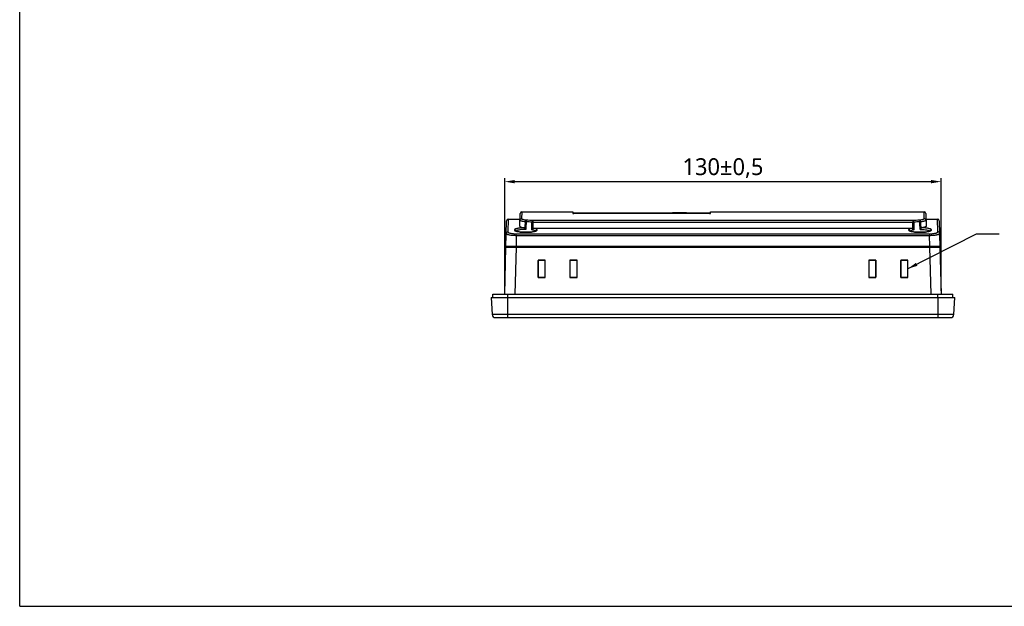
# Model space of a CAD drawing. Extents: x 0 to 1188, y 0 to 420.
# Tile 1 of 22: x 0 to 293, y 0 to 175. Entities that reach past the tile are written whole.
import ezdxf

# ---------------------------------------------------------------- set-up
doc = ezdxf.new("R2010")
doc.units = 0
doc.header["$LTSCALE"] = 32.67
doc.header["$PDMODE"] = 3
doc.header["$PDSIZE"] = 8
doc.layers.get('0').update_dxf_attribs({"linetype": 'CONTINUOUS'})
doc.layers.get('DEFPOINTS').update_dxf_attribs({"linetype": 'CONTINUOUS'})
doc.layers.add('ADMI12F45D1EDXF_CONTINUOUS', color=7, linetype='CONTINUOUS')
doc.layers.add('SC_DXF_CONTINUOUS_LINE', color=7, linetype='CONTINUOUS')
doc.styles.get("Standard").update_dxf_attribs({"font": 'msyh.ttc'})
doc.dimstyles.get("Standard").update_dxf_attribs({"dimtxt": 5, "dimasz": 3, "dimexe": 1, "dimexo": 1, "dimgap": 1, "dimtad": 1, "dimdec": 1, "dimtxsty": 'STANDARD', "dimcen": 0, "dimazin": 3, "dimtp": 0.001, "dimtm": 0.001, "dimtfac": 1, "dimtdec": 1, "dimtofl": 0, "dimtmove": 0, "dimatfit": 3, "dimtolj": 1})

# ---------------------------------------------------------------- blocks, each defined once
blk = doc.blocks.new('*D6')
at = {"color": 0}
for p, q in [((144.41, 93.92), (144.41, 127.38)), ((147.41, 126.38), (271.36, 126.38)), ((274.36, 93.92), (274.36, 127.38))]:
    blk.add_line(p, q, dxfattribs=at)
for points in [[(147.41, 126.88), (147.41, 125.88), (144.41, 126.38)], [(271.36, 126.88), (271.36, 125.88), (274.36, 126.38)]]:
    blk.add_solid(points, dxfattribs=at)
at = {"layer": 'DEFPOINTS', "color": 0}
for p in [(274.36, 126.38), (144.41, 92.92), (274.36, 92.92)]:
    blk.add_point(p, dxfattribs=at)
at = {"color": 0, "insert": (209.39, 130.39), "char_height": 5, "attachment_point": 5}
blk.add_mtext('\\A1;130±0,5', dxfattribs=at)

msp = doc.modelspace()

# ---------------------------------------------------------------- linework, layer by layer
for q in [(0, 420), (594, 0)]:
    msp.add_line((0, 0), q)
at = {"layer": 'ADMI12F45D1EDXF_CONTINUOUS', "color": 7, "linetype": 'CONTINUOUS'}
for p, q in [((149.52, 117.42), (149.45, 115.36)), ((149.52, 117.42), (164.65, 117.42)), ((164.65, 117.42), (164.65, 116.95)), ((205.67, 117.21), (205.67, 117.42)), ((205.67, 117.42), (269.26, 117.42)), ((269.33, 115.36), (269.26, 117.42)), ((144.78, 106.92), (144.99, 114.73)), ((145.49, 115.22), (145.39, 111.43)), ((145.49, 115.22), (148.96, 115.22)), ((148.88, 113.13), (149.02, 116.94)), ((152.8, 114.77), (152.8, 114.29)), ((265.97, 114.77), (152.8, 114.77)), ((164.66, 117.12), (194.34, 117.12)), ((205.36, 116.93), (164.96, 116.93)), ((194.48, 117.12), (194.34, 117.12)), ((198.57, 117.12), (205.66, 117.12)), ((205.67, 116.95), (205.67, 117.21)), ((265.97, 114.77), (265.97, 114.29)), ((269.76, 116.94), (269.89, 113.13)), ((269.82, 115.22), (273.29, 115.22)), ((273.39, 111.43), (273.29, 115.22)), ((273.79, 114.73), (274, 106.92)), ((152.52, 112.03), (152.5, 114.28)), ((152.8, 114.29), (152.83, 112.33)), ((152.8, 114.29), (265.97, 114.29)), ((265.53, 112.45), (153.25, 112.45)), ((265.94, 112.33), (265.97, 114.29)), ((266.28, 114.28), (266.25, 112.03)), ((147.87, 110.4), (147.79, 107.22)), ((147.87, 110.4), (147.87, 110.87)), ((147.87, 110.87), (270.91, 110.87)), ((147.87, 110.4), (270.91, 110.4)), ((270.91, 110.87), (270.91, 110.4)), ((270.99, 107.22), (270.91, 110.4)), ((144.41, 92.92), (144.78, 106.92)), ((144.78, 106.92), (274, 106.92)), ((144.79, 107.22), (273.99, 107.22)), ((145.39, 107.22), (145.39, 106.92)), ((145.42, 107.22), (145.39, 106.92)), ((147.78, 106.92), (147.41, 92.92)), ((147.7, 106.92), (147.7, 107.22)), ((271.36, 92.92), (271, 106.92)), ((271.08, 107.22), (271.08, 106.92)), ((273.39, 106.92), (273.35, 107.22)), ((273.39, 106.92), (273.39, 107.22)), ((274, 106.92), (274.36, 92.92)), ((154.34, 102.97), (154.33, 97.86)), ((154.34, 102.97), (154.39, 102.92)), ((156.44, 102.97), (154.34, 102.97)), ((154.39, 97.92), (154.39, 102.92)), ((156.39, 102.92), (154.39, 102.92)), ((156.44, 102.97), (156.39, 102.92)), ((156.39, 102.92), (156.39, 97.92)), ((156.45, 97.86), (156.44, 102.97)), ((163.84, 102.97), (163.83, 97.86)), ((163.84, 102.97), (163.89, 102.92)), ((165.94, 102.97), (163.84, 102.97)), ((163.89, 97.92), (163.89, 102.92)), ((165.89, 102.92), (163.89, 102.92)), ((165.94, 102.97), (165.89, 102.92)), ((165.89, 102.92), (165.89, 97.92)), ((165.95, 97.86), (165.94, 102.97)), ((254.94, 102.97), (252.83, 102.97)), ((252.83, 102.97), (252.89, 102.92)), ((252.83, 102.97), (252.83, 97.86)), ((254.89, 102.92), (252.89, 102.92)), ((252.89, 97.92), (252.89, 102.92)), ((254.94, 102.97), (254.89, 102.92)), ((254.89, 102.92), (254.89, 97.92)), ((254.95, 97.86), (254.94, 102.97)), ((264.44, 102.97), (262.33, 102.97)), ((262.33, 102.97), (262.39, 102.92)), ((262.33, 102.97), (262.33, 97.86)), ((264.39, 102.92), (262.39, 102.92)), ((262.39, 97.92), (262.39, 102.92)), ((264.44, 102.97), (264.39, 102.92)), ((264.39, 102.92), (264.39, 97.92)), ((264.45, 97.86), (264.44, 102.97)), ((154.33, 97.86), (154.39, 97.92)), ((154.33, 97.86), (156.45, 97.86)), ((154.39, 97.92), (156.39, 97.92)), ((156.45, 97.86), (156.39, 97.92)), ((163.83, 97.86), (163.89, 97.92)), ((163.83, 97.86), (165.95, 97.86)), ((163.89, 97.92), (165.89, 97.92)), ((165.95, 97.86), (165.89, 97.92)), ((252.83, 97.86), (252.89, 97.92)), ((252.83, 97.86), (254.95, 97.86)), ((252.89, 97.92), (254.89, 97.92)), ((254.95, 97.86), (254.89, 97.92)), ((262.33, 97.86), (262.39, 97.92)), ((262.33, 97.86), (264.45, 97.86)), ((262.39, 97.92), (264.39, 97.92)), ((264.45, 97.86), (264.39, 97.92)), ((140.39, 91.92), (140.65, 86.87)), ((140.39, 91.92), (278.39, 91.92)), ((145.39, 85.92), (145.39, 91.92)), ((273.39, 91.92), (273.39, 85.92)), ((278.12, 86.87), (278.39, 91.92)), ((278.12, 86.87), (140.65, 86.87)), ((141.65, 85.92), (277.12, 85.92))]:
    msp.add_line(p, q, dxfattribs=at)
for points in [[(153.67, 111.73), (153.67, 111.74), (153.66, 111.73), (153.5, 111.66), (153.17, 111.56), (152.66, 111.46), (151.95, 111.37), (151.12, 111.32), (150.26, 111.32), (149.44, 111.37), (148.72, 111.46), (148.2, 111.56), (147.88, 111.66), (147.72, 111.73), (147.71, 111.74)], [(271.07, 111.73), (271.07, 111.74), (271.06, 111.73), (270.9, 111.66), (270.57, 111.56), (270.06, 111.46), (269.35, 111.37), (268.52, 111.32), (267.66, 111.32), (266.84, 111.37), (266.12, 111.46), (265.6, 111.56), (265.28, 111.66), (265.12, 111.73), (265.11, 111.74)]]:
    msp.add_lwpolyline(points, dxfattribs=at)
for centre, radius, start, end in [((149.52, 116.92), 0.5, 90.004, 177.9979), ((269.26, 116.92), 0.5, 2.0021, 89.996), ((145.49, 114.72), 0.5, 90.0057, 178.4969), ((654.51, 82.15), 505.04, 176.3361, 176.5557), ((149.26, 89.27), 25.19, 86.5315, 87.1836), ((796.49, 81), 646.56, 177.03836, 177.23709), ((-377.71, 81), 646.56, 2.76286, 2.9616), ((-235.63, 82.15), 504.94, 3.4448, 3.6645), ((273.29, 114.72), 0.5, 1.5031, 89.9943), ((148.66, 114.3), 2.8, 250.561, 251.9377), ((152.71, 114.23), 2.73, 288.6404, 290.2688), ((266.06, 114.3), 2.8, 250.561, 251.9377), ((270.11, 114.23), 2.73, 288.6404, 290.2688), ((141.65, 86.92), 1, 183, 270), ((277.12, 86.92), 1, 270, 357)]:
    msp.add_arc(centre, radius, start, end, dxfattribs=at)
for points, knots in [([(150.5, 114.43), (150.28, 114.45), (149.97, 114.49), (149.59, 114.57), (149.36, 114.62), (149.18, 114.68), (149.04, 114.75), (148.94, 114.83), (148.95, 114.88)], [0, 0, 0, 0, 0.400859, 0.566143, 0.705528, 0.817927, 0.903066, 1, 1, 1, 1]), ([(148.95, 114.88), (148.95, 115), (149.06, 115.26), (149.32, 115.36), (149.45, 115.36)], [0, 0, 0, 0, 0.497871, 1, 1, 1, 1]), ([(150.8, 114.89), (150.7, 114.91), (150.51, 114.94), (150.24, 114.99), (150, 115.04), (149.81, 115.1), (149.65, 115.16), (149.53, 115.23), (149.44, 115.31), (149.45, 115.36)], [0, 0, 0, 0, 0.20993, 0.395256, 0.559503, 0.696884, 0.808634, 0.89595, 1, 1, 1, 1]), ([(150.5, 114.43), (150.51, 114.48), (150.55, 114.66), (150.67, 114.87), (150.8, 114.89)], [0, 0, 0, 0, 0.297254, 1, 1, 1, 1]), ([(150.8, 114.89), (150.8, 114.88), (150.8, 114.82), (150.79, 114.71), (150.79, 114.57), (150.79, 114.46), (150.79, 114.41)], [0, 0, 0, 0, 0.118612, 0.348047, 0.662038, 1, 1, 1, 1]), ([(152.5, 114.28), (152.23, 114.33), (151.66, 114.39), (151.09, 114.41), (150.79, 114.41)], [0, 0, 0, 0, 0.472272, 1, 1, 1, 1]), ([(152.8, 114.77), (152.49, 114.81), (151.82, 114.87), (151.16, 114.89), (150.8, 114.89)], [0, 0, 0, 0, 0.471625, 1, 1, 1, 1]), ([(152.5, 114.28), (152.5, 114.34), (152.54, 114.53), (152.67, 114.74), (152.8, 114.77)], [0, 0, 0, 0, 0.288838, 1, 1, 1, 1]), ([(164.65, 116.95), (164.65, 116.95), (164.66, 116.94), (164.67, 116.94), (164.7, 116.94), (164.76, 116.93), (164.84, 116.93), (164.92, 116.93), (164.96, 116.93)], [0, 0, 0, 0, 0.023852, 0.081903, 0.174319, 0.297883, 0.620178, 1, 1, 1, 1]), ([(198.57, 117.12), (198.38, 117.12), (197.78, 117.11), (196.42, 117.11), (195.24, 117.11), (194.48, 117.12)], [0, 0, 0, 0, 0.136884, 0.439616, 1, 1, 1, 1]), ([(205.36, 116.93), (205.4, 116.93), (205.47, 116.93), (205.56, 116.93), (205.61, 116.94), (205.64, 116.94), (205.66, 116.94), (205.67, 116.95), (205.67, 116.95)], [0, 0, 0, 0, 0.379793, 0.702121, 0.825719, 0.918145, 0.976167, 1, 1, 1, 1]), ([(267.97, 114.89), (267.62, 114.89), (266.95, 114.87), (266.29, 114.81), (265.97, 114.77)], [0, 0, 0, 0, 0.528381, 1, 1, 1, 1]), ([(266.28, 114.28), (266.27, 114.34), (266.24, 114.53), (266.11, 114.74), (265.97, 114.77)], [0, 0, 0, 0, 0.288834, 1, 1, 1, 1]), ([(267.99, 114.41), (267.69, 114.41), (267.12, 114.39), (266.55, 114.33), (266.28, 114.28)], [0, 0, 0, 0, 0.527736, 1, 1, 1, 1]), ([(269.33, 115.36), (269.33, 115.31), (269.25, 115.23), (269.12, 115.16), (268.97, 115.1), (268.78, 115.04), (268.44, 114.96), (268.17, 114.92), (267.97, 114.89)], [0, 0, 0, 0, 0.104136, 0.190748, 0.302331, 0.438563, 0.599945, 1, 1, 1, 1]), ([(268.28, 114.43), (268.27, 114.48), (268.23, 114.66), (268.1, 114.87), (267.97, 114.89)], [0, 0, 0, 0, 0.297248, 1, 1, 1, 1]), ([(267.97, 114.89), (267.98, 114.88), (267.98, 114.82), (267.98, 114.71), (267.99, 114.57), (267.99, 114.46), (267.99, 114.41)], [0, 0, 0, 0, 0.118624, 0.348062, 0.662048, 1, 1, 1, 1]), ([(267.99, 114.41), (268.01, 114.41), (268.11, 114.42), (268.21, 114.42), (268.28, 114.43)], [0, 0, 0, 0, 0.265259, 1, 1, 1, 1]), ([(269.83, 114.88), (269.83, 114.83), (269.73, 114.75), (269.59, 114.69), (269.41, 114.63), (269.19, 114.57), (268.81, 114.5), (268.5, 114.45), (268.28, 114.43)], [0, 0, 0, 0, 0.095751, 0.180796, 0.293269, 0.432865, 0.598469, 1, 1, 1, 1]), ([(269.83, 114.88), (269.83, 115), (269.71, 115.26), (269.46, 115.36), (269.33, 115.36)], [0, 0, 0, 0, 0.497894, 1, 1, 1, 1]), ([(145.39, 111.43), (145.32, 111.43), (145.2, 111.41), (145.03, 111.3), (144.92, 111.14), (144.89, 111.02), (144.89, 110.96)], [0, 0, 0, 0, 0.242994, 0.503692, 0.762075, 1, 1, 1, 1]), ([(145.39, 111.43), (145.39, 111.4), (145.42, 111.33), (145.49, 111.27), (145.61, 111.2), (145.81, 111.12), (146.12, 111.03), (146.49, 110.96), (146.92, 110.91), (147.38, 110.88), (147.71, 110.87), (147.87, 110.87)], [0, 0, 0, 0, 0.043309, 0.072533, 0.108362, 0.201216, 0.321687, 0.467078, 0.632651, 0.812715, 1, 1, 1, 1]), ([(150.11, 112.65), (149.91, 112.64), (149.53, 112.62), (148.99, 112.58), (148.51, 112.52), (148.09, 112.44), (147.75, 112.35), (147.53, 112.27), (147.4, 112.19), (147.32, 112.12), (147.28, 112.06), (147.28, 112.01)], [0, 0, 0, 0, 0.195338, 0.378685, 0.544431, 0.687785, 0.804887, 0.894564, 0.929291, 0.957729, 1, 1, 1, 1]), ([(147.63, 111.87), (147.59, 111.91), (147.47, 111.99), (147.34, 112.01), (147.28, 112.01)], [0, 0, 0, 0, 0.51245, 1, 1, 1, 1]), ([(147.28, 112.01), (147.28, 111.98), (147.3, 111.91), (147.4, 111.82), (147.55, 111.74), (147.67, 111.69), (147.73, 111.67)], [0, 0, 0, 0, 0.154998, 0.35822, 0.637733, 1, 1, 1, 1]), ([(147.8, 111.64), (147.98, 111.59), (148.39, 111.49), (149.35, 111.34), (150.69, 111.27), (152.04, 111.34), (153, 111.49), (153.4, 111.59), (153.58, 111.65)], [0, 0, 0, 0, 0.09658, 0.2169, 0.501125, 0.785165, 0.905061, 1, 1, 1, 1]), ([(150.68, 112.17), (150.36, 112.17), (149.77, 112.15), (148.96, 112.06), (148.39, 111.95), (148.05, 111.82), (147.92, 111.75), (147.88, 111.71)], [0, 0, 0, 0, 0.327657, 0.620409, 0.849912, 0.935251, 1, 1, 1, 1]), ([(148.88, 113.13), (148.88, 113.08), (148.95, 113), (149.07, 112.93), (149.27, 112.84), (149.62, 112.74), (149.93, 112.68), (150.11, 112.65)], [0, 0, 0, 0, 0.110705, 0.197266, 0.308573, 0.606618, 1, 1, 1, 1]), ([(150.38, 112.49), (150.36, 112.51), (150.28, 112.58), (150.18, 112.63), (150.11, 112.65)], [0, 0, 0, 0, 0.268525, 1, 1, 1, 1]), ([(150.38, 112.49), (150.4, 112.47), (150.5, 112.36), (150.6, 112.25), (150.68, 112.17)], [0, 0, 0, 0, 0.234406, 1, 1, 1, 1]), ([(152.5, 114.28), (152.52, 114.28), (152.62, 114.29), (152.72, 114.29), (152.8, 114.29)], [0, 0, 0, 0, 0.225427, 1, 1, 1, 1]), ([(152.83, 112.33), (152.8, 112.3), (152.69, 112.22), (152.59, 112.12), (152.52, 112.03)], [0, 0, 0, 0, 0.259122, 1, 1, 1, 1]), ([(153.32, 111.82), (153.21, 111.87), (152.95, 111.95), (152.68, 112.01), (152.52, 112.03)], [0, 0, 0, 0, 0.436816, 1, 1, 1, 1]), ([(153.25, 112.45), (153.14, 112.45), (152.99, 112.42), (152.86, 112.35), (152.83, 112.33)], [0, 0, 0, 0, 0.748861, 1, 1, 1, 1]), ([(154.1, 112.01), (154.1, 112.12), (153.88, 112.26), (153.59, 112.36), (153.37, 112.42), (153.25, 112.45)], [0, 0, 0, 0, 0.324828, 0.617737, 1, 1, 1, 1]), ([(153.53, 111.67), (153.52, 111.69), (153.46, 111.75), (153.38, 111.79), (153.32, 111.82)], [0, 0, 0, 0, 0.209719, 1, 1, 1, 1]), ([(153.65, 111.67), (153.72, 111.7), (153.83, 111.75), (154, 111.84), (154.1, 111.94), (154.1, 112.01)], [0, 0, 0, 0, 0.357887, 0.639762, 1, 1, 1, 1]), ([(153.74, 111.87), (153.79, 111.92), (153.9, 111.99), (154.04, 112.01), (154.1, 112.01)], [0, 0, 0, 0, 0.518014, 1, 1, 1, 1]), ([(265.53, 112.45), (265.4, 112.42), (265.18, 112.36), (264.89, 112.26), (264.68, 112.12), (264.68, 112.01)], [0, 0, 0, 0, 0.382352, 0.675266, 1, 1, 1, 1]), ([(264.68, 112.01), (264.68, 111.98), (264.7, 111.91), (264.8, 111.82), (264.95, 111.74), (265.07, 111.69), (265.13, 111.67)], [0, 0, 0, 0, 0.154998, 0.35822, 0.637733, 1, 1, 1, 1]), ([(265.03, 111.87), (264.99, 111.91), (264.87, 111.99), (264.74, 112.01), (264.68, 112.01)], [0, 0, 0, 0, 0.51245, 1, 1, 1, 1]), ([(265.2, 111.64), (265.38, 111.59), (265.79, 111.49), (266.75, 111.34), (268.09, 111.27), (269.44, 111.34), (270.4, 111.49), (270.8, 111.59), (270.98, 111.65)], [0, 0, 0, 0, 0.09658, 0.2169, 0.501125, 0.785165, 0.905061, 1, 1, 1, 1]), ([(265.39, 111.78), (265.37, 111.77), (265.32, 111.74), (265.27, 111.7), (265.24, 111.67)], [0, 0, 0, 0, 0.282406, 1, 1, 1, 1]), ([(266.25, 112.03), (266.08, 112), (265.79, 111.94), (265.5, 111.84), (265.39, 111.78)], [0, 0, 0, 0, 0.576111, 1, 1, 1, 1]), ([(265.94, 112.33), (265.91, 112.35), (265.78, 112.42), (265.64, 112.45), (265.53, 112.45)], [0, 0, 0, 0, 0.25114, 1, 1, 1, 1]), ([(265.94, 112.33), (265.97, 112.3), (266.09, 112.22), (266.19, 112.12), (266.25, 112.03)], [0, 0, 0, 0, 0.259028, 1, 1, 1, 1]), ([(265.97, 114.29), (266, 114.29), (266.1, 114.29), (266.21, 114.29), (266.28, 114.28)], [0, 0, 0, 0, 0.267655, 1, 1, 1, 1]), ([(268.1, 112.17), (268.13, 112.2), (268.22, 112.31), (268.32, 112.42), (268.4, 112.49)], [0, 0, 0, 0, 0.260413, 1, 1, 1, 1]), ([(268.1, 112.17), (268.38, 112.17), (268.92, 112.15), (269.67, 112.08), (270.22, 111.98), (270.57, 111.88), (270.72, 111.82), (270.78, 111.79)], [0, 0, 0, 0, 0.311141, 0.595404, 0.830194, 0.923777, 1, 1, 1, 1]), ([(268.67, 112.65), (268.65, 112.64), (268.54, 112.61), (268.45, 112.55), (268.4, 112.49)], [0, 0, 0, 0, 0.235613, 1, 1, 1, 1]), ([(269.89, 113.13), (269.89, 113.08), (269.83, 113), (269.71, 112.93), (269.5, 112.84), (269.15, 112.74), (268.85, 112.68), (268.67, 112.65)], [0, 0, 0, 0, 0.110743, 0.197277, 0.308571, 0.60675, 1, 1, 1, 1]), ([(271.5, 112.01), (271.5, 112.06), (271.46, 112.12), (271.38, 112.19), (271.25, 112.27), (271.02, 112.35), (270.69, 112.44), (270.27, 112.52), (269.78, 112.58), (269.24, 112.62), (268.87, 112.64), (268.67, 112.65)], [0, 0, 0, 0, 0.042122, 0.070406, 0.105102, 0.195018, 0.312385, 0.455598, 0.621175, 0.804568, 1, 1, 1, 1]), ([(270.78, 111.79), (270.79, 111.78), (270.85, 111.75), (270.9, 111.71), (270.93, 111.67)], [0, 0, 0, 0, 0.284857, 1, 1, 1, 1]), ([(270.91, 110.87), (271.07, 110.87), (271.39, 110.88), (271.86, 110.91), (272.29, 110.96), (272.66, 111.03), (272.96, 111.12), (273.17, 111.2), (273.29, 111.27), (273.36, 111.33), (273.39, 111.4), (273.39, 111.43)], [0, 0, 0, 0, 0.187296, 0.367389, 0.533003, 0.678409, 0.798842, 0.89165, 0.927469, 0.956691, 1, 1, 1, 1]), ([(271.05, 111.67), (271.12, 111.7), (271.23, 111.75), (271.4, 111.84), (271.5, 111.94), (271.5, 112.01)], [0, 0, 0, 0, 0.357887, 0.639762, 1, 1, 1, 1]), ([(271.14, 111.87), (271.19, 111.92), (271.3, 111.99), (271.44, 112.01), (271.5, 112.01)], [0, 0, 0, 0, 0.518014, 1, 1, 1, 1]), ([(273.89, 110.96), (273.89, 111.02), (273.86, 111.14), (273.75, 111.3), (273.58, 111.41), (273.45, 111.43), (273.39, 111.43)], [0, 0, 0, 0, 0.237925, 0.496308, 0.757006, 1, 1, 1, 1]), ([(144.89, 110.96), (144.89, 110.92), (144.93, 110.86), (145.01, 110.8), (145.16, 110.72), (145.4, 110.65), (145.77, 110.56), (146.22, 110.49), (146.93, 110.42), (147.49, 110.4), (147.87, 110.4)], [0, 0, 0, 0, 0.037316, 0.064848, 0.099685, 0.191979, 0.313339, 0.460361, 0.628084, 1, 1, 1, 1]), ([(270.91, 110.4), (271.29, 110.4), (271.85, 110.42), (272.56, 110.49), (273.01, 110.56), (273.37, 110.65), (273.62, 110.72), (273.76, 110.8), (273.85, 110.86), (273.89, 110.92), (273.89, 110.96)], [0, 0, 0, 0, 0.371915, 0.539638, 0.68666, 0.808019, 0.900314, 0.935151, 0.962683, 1, 1, 1, 1])]:
    msp.add_open_spline(points, degree=3, knots=knots, dxfattribs=at)
for points in [[(147.73, 111.73), (147.71, 111.78), (147.67, 111.83), (147.63, 111.87)], [(147.88, 111.71), (147.86, 111.69), (147.85, 111.68), (147.84, 111.67)], [(153.64, 111.73), (153.67, 111.78), (153.7, 111.83), (153.74, 111.87)], [(265.13, 111.73), (265.11, 111.78), (265.07, 111.83), (265.03, 111.87)], [(271.04, 111.73), (271.07, 111.78), (271.1, 111.83), (271.14, 111.87)]]:
    msp.add_open_spline(points, degree=3, dxfattribs=at)
at = {"layer": 'SC_DXF_CONTINUOUS_LINE', "color": 7, "linetype": 'CONTINUOUS'}
for p, q in [((140.89, 91.92), (140.89, 92.92)), ((140.89, 92.92), (277.89, 92.92)), ((145.39, 91.92), (145.39, 92.92)), ((273.39, 91.92), (273.39, 92.92)), ((277.89, 91.92), (277.89, 92.92))]:
    msp.add_line(p, q, dxfattribs=at)

# ---------------------------------------------------------------- dimensions: what is measured, and where the dimension line sits
dim = msp.add_linear_dim(base=(274.36, 126.38), p1=(144.41, 92.92), p2=(274.36, 92.92), dimstyle='STANDARD', override={"dimgap": 1, "dimdec": 0, "dimtol": 1, "dimlim": 0, "dimtp": 0.5, "dimtm": 0.5})
dim.commit()
dim.dimension.update_dxf_attribs({"geometry": '*D6', "text_midpoint": (209.39, 130.39)})

# ---------------------------------------------------------------- leaders
msp.add_leader([(264.39, 100.42), (284.93, 110.82), (291.64, 110.82)], dimstyle='STANDARD', override={"dimgap": 1, "dimtad": 0})

doc.saveas('drawing.dxf')
